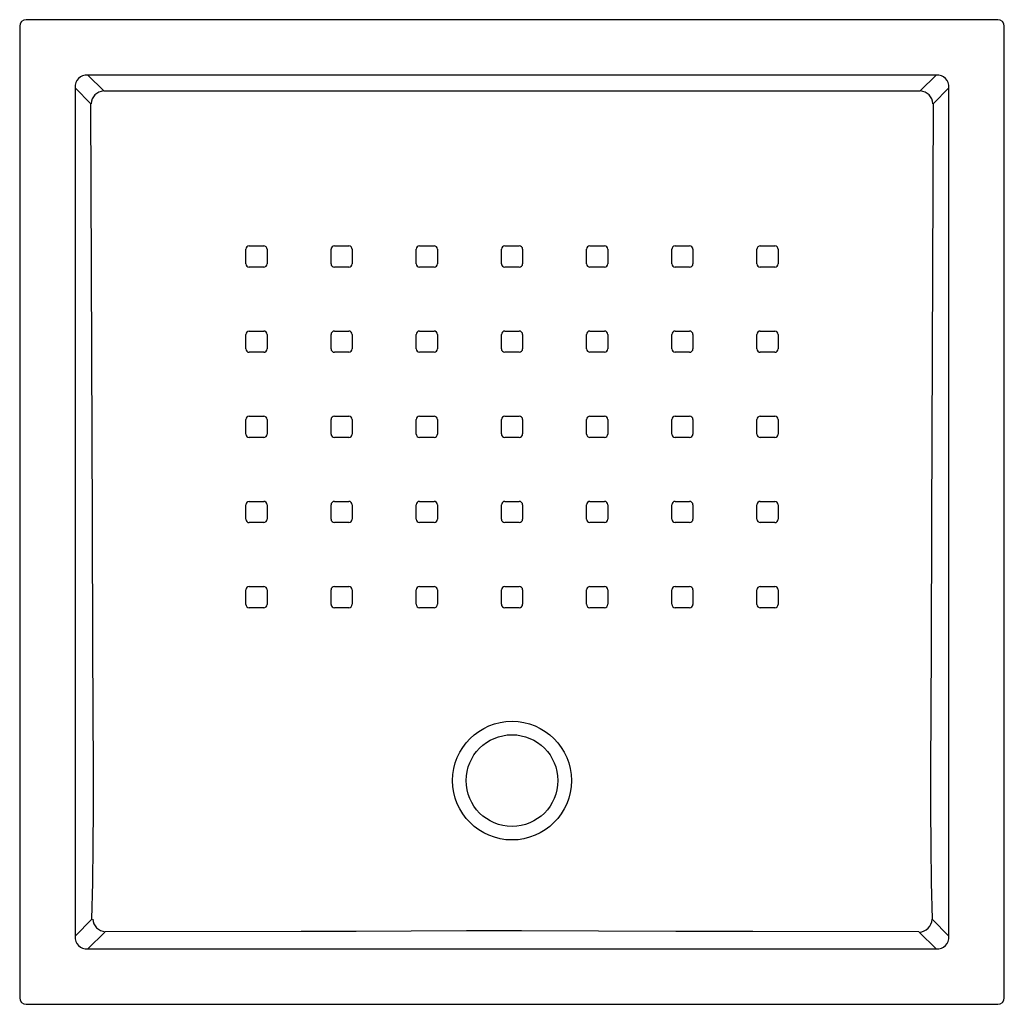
# Model space of a CAD drawing. Header units: millimetres. Extents: x 5003.413 to 5004.164, y 3070.923 to 3071.674.
import ezdxf

# ---------------------------------------------------------------- set-up
doc = ezdxf.new("R2010")
doc.units = ezdxf.units.MM
doc.layers.add('SANINDUSA', color=3, linetype='Continuous')

msp = doc.modelspace()

# ---------------------------------------------------------------- linework, layer by layer
at = {"layer": 'SANINDUSA'}
for p, q in [((5004.15909, 3071.67439), (5003.41769, 3071.67439)), ((5003.41269, 3071.66939), (5003.41269, 3070.92799)), ((5004.16409, 3070.92799), (5004.16409, 3071.66939)), ((5004.11209, 3071.63217), (5003.46469, 3071.63217)), ((5003.46469, 3071.63217), (5003.47683, 3071.62003)), ((5004.09995, 3071.62003), (5004.11209, 3071.63217)), ((5003.4549, 3071.62239), (5003.4549, 3070.97498)), ((5003.46705, 3071.61025), (5003.4549, 3071.62239)), ((5004.12187, 3071.62239), (5004.10973, 3071.61025)), ((5004.12187, 3070.97498), (5004.12187, 3071.62239)), ((5003.58788, 3071.50174), (5003.59888, 3071.50175)), ((5003.65029, 3071.48816), (5003.65029, 3071.49916)), ((5003.8453, 3071.48817), (5003.8453, 3071.49917)), ((5003.97789, 3071.50175), (5003.98889, 3071.50174)), ((5003.9239, 3071.29061), (5003.9129, 3071.29062)), ((5003.84531, 3071.22825), (5003.84531, 3071.23924)), ((5003.9129, 3071.24181), (5003.9239, 3071.24181)), ((5003.4549, 3070.97498), (5003.4678, 3070.98788)), ((5004.10898, 3070.98788), (5004.12187, 3070.97498)), ((5003.47758, 3070.9781), (5003.46469, 3070.9652)), ((5004.11209, 3070.9652), (5004.0992, 3070.9781)), ((5003.46469, 3070.9652), (5004.11209, 3070.9652)), ((5003.41769, 3070.92299), (5004.15909, 3070.92299))]:
    msp.add_line(p, q, dxfattribs=at)
at = {"layer": 'SANINDUSA', "flags": 128}
for points in [[(5003.47687, 3071.61999), (5003.60331, 3071.61998), (5003.79499, 3071.61997), (5003.98667, 3071.61998), (5004.08461, 3071.61999)], [(5004.08461, 3071.61999), (5004.0955, 3071.61999), (5004.09991, 3071.61999)], [(5003.4678, 3070.98788), (5003.46843, 3071.01584), (5003.46881, 3071.04392), (5003.46897, 3071.07207), (5003.46896, 3071.1002), (5003.4686, 3071.19603), (5003.46822, 3071.29185), (5003.46752, 3071.48351), (5003.46705, 3071.61025)], [(5004.10973, 3071.61025), (5004.10926, 3071.48351), (5004.10856, 3071.29185), (5004.10817, 3071.19603), (5004.10782, 3071.1002), (5004.1078, 3071.07207), (5004.10797, 3071.04392), (5004.10835, 3071.01584), (5004.10898, 3070.98788)], [(5003.58529, 3071.48816), (5003.58529, 3071.49615), (5003.58529, 3071.49915)], [(5003.60147, 3071.49916), (5003.60147, 3071.49116), (5003.60147, 3071.48816)], [(5003.65288, 3071.50175), (5003.66088, 3071.50175), (5003.66388, 3071.50175)], [(5003.66647, 3071.49916), (5003.66647, 3071.49117), (5003.66647, 3071.48817)], [(5003.71529, 3071.48817), (5003.71529, 3071.49617), (5003.71529, 3071.49917)], [(5003.71789, 3071.50176), (5003.72589, 3071.50176), (5003.72889, 3071.50176)], [(5003.73148, 3071.49917), (5003.73148, 3071.49117), (5003.73148, 3071.48817)], [(5003.7803, 3071.48818), (5003.7803, 3071.49617), (5003.7803, 3071.49917)], [(5003.78289, 3071.50176), (5003.79089, 3071.50176), (5003.79389, 3071.50176)], [(5003.79648, 3071.49917), (5003.79648, 3071.49118), (5003.79648, 3071.48818)], [(5003.84789, 3071.50176), (5003.85589, 3071.50176), (5003.85889, 3071.50176)], [(5003.86148, 3071.49917), (5003.86148, 3071.49117), (5003.86148, 3071.48817)], [(5003.9103, 3071.48817), (5003.9103, 3071.49616), (5003.9103, 3071.49916)], [(5003.91289, 3071.50175), (5003.92089, 3071.50175), (5003.92389, 3071.50175)], [(5003.92648, 3071.49916), (5003.92648, 3071.49116), (5003.92648, 3071.48816)], [(5003.9753, 3071.48816), (5003.9753, 3071.49616), (5003.9753, 3071.49916)], [(5003.99148, 3071.49915), (5003.99148, 3071.49116), (5003.99148, 3071.48816)], [(5003.59888, 3071.48557), (5003.59088, 3071.48557), (5003.58788, 3071.48557)], [(5003.66388, 3071.48558), (5003.65588, 3071.48558), (5003.65288, 3071.48557)], [(5003.72889, 3071.48558), (5003.72089, 3071.48558), (5003.71788, 3071.48558)], [(5003.79389, 3071.48559), (5003.78589, 3071.48559), (5003.78289, 3071.48559)], [(5003.85889, 3071.48558), (5003.85089, 3071.48558), (5003.84789, 3071.48558)], [(5003.92389, 3071.48557), (5003.91589, 3071.48558), (5003.91289, 3071.48558)], [(5003.98889, 3071.48557), (5003.98089, 3071.48557), (5003.97789, 3071.48557)], [(5003.58529, 3071.42317), (5003.58529, 3071.43116), (5003.58529, 3071.43416)], [(5003.58788, 3071.43675), (5003.59588, 3071.43676), (5003.59888, 3071.43676)], [(5003.60147, 3071.43417), (5003.60147, 3071.42617), (5003.60147, 3071.42317)], [(5003.65029, 3071.42318), (5003.65029, 3071.43118), (5003.65029, 3071.43418)], [(5003.65288, 3071.43677), (5003.66088, 3071.43677), (5003.66388, 3071.43677)], [(5003.66647, 3071.43418), (5003.66647, 3071.42618), (5003.66647, 3071.42318)], [(5003.71529, 3071.42319), (5003.71529, 3071.43119), (5003.71529, 3071.43419)], [(5003.71788, 3071.43678), (5003.72588, 3071.43678), (5003.72888, 3071.43678)], [(5003.73147, 3071.43419), (5003.73147, 3071.42619), (5003.73147, 3071.42319)], [(5003.7803, 3071.4232), (5003.7803, 3071.43119), (5003.7803, 3071.43419)], [(5003.78289, 3071.43678), (5003.79089, 3071.43678), (5003.79389, 3071.43678)], [(5003.79648, 3071.43419), (5003.79648, 3071.4262), (5003.79648, 3071.4232)], [(5003.8453, 3071.42319), (5003.8453, 3071.43119), (5003.8453, 3071.43419)], [(5003.84789, 3071.43678), (5003.85589, 3071.43678), (5003.85889, 3071.43678)], [(5003.86148, 3071.43419), (5003.86149, 3071.42619), (5003.86149, 3071.42319)], [(5003.91031, 3071.42318), (5003.91031, 3071.43118), (5003.91031, 3071.43418)], [(5003.9129, 3071.43677), (5003.9209, 3071.43677), (5003.9239, 3071.43677)], [(5003.92649, 3071.43418), (5003.92649, 3071.42618), (5003.92649, 3071.42318)], [(5003.97531, 3071.42317), (5003.97531, 3071.43117), (5003.97531, 3071.43417)], [(5003.9779, 3071.43676), (5003.9859, 3071.43675), (5003.98889, 3071.43675)], [(5003.99149, 3071.43416), (5003.99149, 3071.42617), (5003.99149, 3071.42317)], [(5003.59888, 3071.42058), (5003.59088, 3071.42058), (5003.58788, 3071.42058)], [(5003.66388, 3071.42059), (5003.65588, 3071.42059), (5003.65288, 3071.42059)], [(5003.72888, 3071.4206), (5003.72088, 3071.4206), (5003.71788, 3071.4206)], [(5003.79389, 3071.42061), (5003.78589, 3071.42061), (5003.78289, 3071.42061)], [(5003.85889, 3071.4206), (5003.85089, 3071.4206), (5003.84789, 3071.4206)], [(5003.9239, 3071.42059), (5003.9159, 3071.42059), (5003.9129, 3071.42059)], [(5003.9889, 3071.42058), (5003.9809, 3071.42058), (5003.9779, 3071.42058)], [(5003.58788, 3071.37176), (5003.59588, 3071.37177), (5003.59888, 3071.37177)], [(5003.65288, 3071.37178), (5003.66088, 3071.37178), (5003.66388, 3071.37178)], [(5003.71788, 3071.37179), (5003.72588, 3071.3718), (5003.72888, 3071.3718)], [(5003.78289, 3071.3718), (5003.79089, 3071.3718), (5003.79389, 3071.3718)], [(5003.8479, 3071.3718), (5003.8559, 3071.37179), (5003.8589, 3071.37179)], [(5003.9129, 3071.37178), (5003.9209, 3071.37178), (5003.9239, 3071.37178)], [(5003.9779, 3071.37177), (5003.9859, 3071.37176), (5003.9889, 3071.37176)], [(5003.58529, 3071.35818), (5003.58529, 3071.36617), (5003.58529, 3071.36917)], [(5003.60147, 3071.36918), (5003.60147, 3071.36118), (5003.60147, 3071.35818)], [(5003.65029, 3071.35819), (5003.65029, 3071.36619), (5003.65029, 3071.36919)], [(5003.66647, 3071.36919), (5003.66647, 3071.36119), (5003.66647, 3071.35819)], [(5003.71529, 3071.35821), (5003.71529, 3071.3662), (5003.71529, 3071.3692)], [(5003.73147, 3071.36921), (5003.73147, 3071.36121), (5003.73147, 3071.35821)], [(5003.7803, 3071.35822), (5003.7803, 3071.36621), (5003.7803, 3071.36921)], [(5003.79648, 3071.36921), (5003.79648, 3071.36121), (5003.79648, 3071.35822)], [(5003.84531, 3071.35821), (5003.84531, 3071.36621), (5003.84531, 3071.36921)], [(5003.86149, 3071.3692), (5003.86149, 3071.36121), (5003.86149, 3071.35821)], [(5003.91031, 3071.35819), (5003.91031, 3071.36619), (5003.91031, 3071.36919)], [(5003.92649, 3071.36919), (5003.92649, 3071.36119), (5003.92649, 3071.35819)], [(5003.97531, 3071.35818), (5003.97531, 3071.36618), (5003.97531, 3071.36918)], [(5003.99149, 3071.36917), (5003.99149, 3071.36117), (5003.99149, 3071.35818)], [(5003.59888, 3071.35559), (5003.59088, 3071.35559), (5003.58788, 3071.35559)], [(5003.66388, 3071.3556), (5003.65588, 3071.3556), (5003.65288, 3071.3556)], [(5003.72888, 3071.35562), (5003.72088, 3071.35562), (5003.71788, 3071.35562)], [(5003.79389, 3071.35563), (5003.78589, 3071.35563), (5003.78289, 3071.35563)], [(5003.8589, 3071.35562), (5003.8509, 3071.35562), (5003.8479, 3071.35562)], [(5003.9239, 3071.3556), (5003.9159, 3071.3556), (5003.9129, 3071.3556)], [(5003.9889, 3071.35559), (5003.9809, 3071.35559), (5003.9779, 3071.35559)], [(5003.58529, 3071.29319), (5003.58529, 3071.30119), (5003.58529, 3071.30418)], [(5003.58788, 3071.30678), (5003.59588, 3071.30678), (5003.59888, 3071.30678)], [(5003.60147, 3071.30419), (5003.60147, 3071.29619), (5003.60147, 3071.29319)], [(5003.65028, 3071.2932), (5003.65028, 3071.3012), (5003.65029, 3071.3042)], [(5003.65288, 3071.30679), (5003.66088, 3071.30679), (5003.66388, 3071.3068)], [(5003.66647, 3071.30421), (5003.66647, 3071.29621), (5003.66647, 3071.29321)], [(5003.71529, 3071.29322), (5003.71529, 3071.30122), (5003.71529, 3071.30422)], [(5003.71788, 3071.30681), (5003.72588, 3071.30681), (5003.72888, 3071.30681)], [(5003.73147, 3071.30422), (5003.73147, 3071.29623), (5003.73147, 3071.29323)], [(5003.7803, 3071.29324), (5003.7803, 3071.30123), (5003.7803, 3071.30423)], [(5003.78289, 3071.30682), (5003.79089, 3071.30682), (5003.79389, 3071.30682)], [(5003.79648, 3071.30423), (5003.79648, 3071.29623), (5003.79648, 3071.29324)], [(5003.84531, 3071.29323), (5003.84531, 3071.30123), (5003.84531, 3071.30422)], [(5003.8479, 3071.30681), (5003.8559, 3071.30681), (5003.8589, 3071.30681)], [(5003.86149, 3071.30422), (5003.86149, 3071.29622), (5003.86149, 3071.29322)], [(5003.91031, 3071.29321), (5003.91031, 3071.30121), (5003.91031, 3071.30421)], [(5003.9129, 3071.30679), (5003.9209, 3071.30679), (5003.9239, 3071.30679)], [(5003.92649, 3071.3042), (5003.92649, 3071.2962), (5003.92649, 3071.2932)], [(5003.97531, 3071.29319), (5003.97531, 3071.30119), (5003.97531, 3071.30419)], [(5003.9779, 3071.30678), (5003.9859, 3071.30678), (5003.9889, 3071.30678)], [(5003.99149, 3071.30418), (5003.99149, 3071.29619), (5003.99149, 3071.29319)], [(5003.59888, 3071.2906), (5003.59088, 3071.2906), (5003.58788, 3071.2906)], [(5003.66387, 3071.29062), (5003.65587, 3071.29062), (5003.65287, 3071.29061)], [(5003.72888, 3071.29064), (5003.72088, 3071.29064), (5003.71788, 3071.29063)], [(5003.79389, 3071.29065), (5003.78589, 3071.29065), (5003.78289, 3071.29065)], [(5003.8589, 3071.29063), (5003.8509, 3071.29064), (5003.8479, 3071.29064)], [(5003.9889, 3071.2906), (5003.9809, 3071.2906), (5003.9779, 3071.2906)], [(5003.58529, 3071.2282), (5003.58529, 3071.2362), (5003.58529, 3071.2392)], [(5003.58788, 3071.24179), (5003.59588, 3071.24179), (5003.59888, 3071.24179)], [(5003.60147, 3071.2392), (5003.60147, 3071.23121), (5003.60147, 3071.22821)], [(5003.65028, 3071.22822), (5003.65028, 3071.23622), (5003.65028, 3071.23922)], [(5003.65287, 3071.24181), (5003.66087, 3071.24181), (5003.66387, 3071.24181)], [(5003.66646, 3071.23922), (5003.66646, 3071.23122), (5003.66646, 3071.22823)], [(5003.71528, 3071.22824), (5003.71528, 3071.23624), (5003.71528, 3071.23924)], [(5003.71787, 3071.24183), (5003.72587, 3071.24183), (5003.72888, 3071.24183)], [(5003.73147, 3071.23924), (5003.73147, 3071.23124), (5003.73147, 3071.22825)], [(5003.7803, 3071.22825), (5003.7803, 3071.23625), (5003.7803, 3071.23925)], [(5003.78289, 3071.24184), (5003.79089, 3071.24184), (5003.79389, 3071.24184)], [(5003.79648, 3071.23925), (5003.79648, 3071.23125), (5003.79648, 3071.22825)], [(5003.8479, 3071.24183), (5003.8559, 3071.24183), (5003.8589, 3071.24183)], [(5003.86149, 3071.23924), (5003.86149, 3071.23124), (5003.86149, 3071.22824)], [(5003.91031, 3071.22823), (5003.91031, 3071.23622), (5003.91031, 3071.23922)], [(5003.92649, 3071.23922), (5003.92649, 3071.23122), (5003.92649, 3071.22822)], [(5003.97531, 3071.22821), (5003.97531, 3071.23621), (5003.97531, 3071.2392)], [(5003.9779, 3071.24179), (5003.9859, 3071.24179), (5003.9889, 3071.24179)], [(5003.99149, 3071.2392), (5003.99149, 3071.2312), (5003.99149, 3071.2282)], [(5003.59888, 3071.22562), (5003.59088, 3071.22562), (5003.58788, 3071.22562)], [(5003.66387, 3071.22564), (5003.65587, 3071.22563), (5003.65287, 3071.22563)], [(5003.72888, 3071.22566), (5003.72088, 3071.22565), (5003.71787, 3071.22565)], [(5003.79389, 3071.22567), (5003.78589, 3071.22567), (5003.78289, 3071.22567)], [(5003.8589, 3071.22565), (5003.8509, 3071.22565), (5003.8479, 3071.22566)], [(5003.9239, 3071.22563), (5003.9159, 3071.22563), (5003.9129, 3071.22564)], [(5003.9889, 3071.22562), (5003.9809, 3071.22562), (5003.9779, 3071.22562)], [(5004.09887, 3070.97835), (5003.97223, 3070.97848), (5003.91335, 3070.97863), (5003.85448, 3070.97884), (5003.7956, 3070.97897), (5003.75357, 3070.97894), (5003.71155, 3070.9788), (5003.66953, 3070.97863), (5003.6275, 3070.97851), (5003.4779, 3070.97835)]]:
    msp.add_lwpolyline(points, dxfattribs=at)
at = {"layer": 'SANINDUSA'}
for radius in [0.0453, 0.035]:
    msp.add_circle((5003.78839, 3071.09369), radius, dxfattribs=at)
for centre, radius, start, end in [((5003.47746, 3071.60966), 0.01035, 93.26314, 176.93604), ((5004.09932, 3071.60966), 0.01035, 3.06394, 86.73703), ((5003.58788, 3071.49915), 0.00259, 90.0007, 180), ((5003.59889, 3071.49916), 0.00259, 0, 90.0108), ((5003.65288, 3071.49916), 0.00259, 89.99974, 180), ((5003.66389, 3071.49916), 0.00259, 0, 90.01373), ((5003.71789, 3071.49917), 0.00259, 89.9978, 179.98868), ((5003.72889, 3071.49917), 0.00259, 0, 90.01406), ((5003.78289, 3071.49917), 0.00259, 89.99407, 179.98681), ((5003.79389, 3071.49917), 0.00259, 0, 90.01148), ((5003.84789, 3071.49917), 0.00259, 89.99111, 179.98779), ((5003.85889, 3071.49917), 0.00259, 0, 90.00802), ((5003.91289, 3071.49916), 0.00259, 89.99044, 179.9911), ((5003.92389, 3071.49916), 0.00259, 0, 90.00377), ((5003.97789, 3071.49916), 0.00259, 89.99211, 180), ((5003.98889, 3071.49915), 0.00259, 0, 90.00113), ((5003.58788, 3071.48816), 0.00259, 180, 270.01085), ((5003.59888, 3071.48816), 0.00259, 270.00292, 0), ((5003.65288, 3071.48816), 0.00259, 180, 270.01367), ((5003.66388, 3071.48817), 0.00259, 270.00102, 359.99041), ((5003.71788, 3071.48817), 0.00259, 180, 270.01673), ((5003.72889, 3071.48817), 0.00259, 269.99762, 359.98722), ((5003.78289, 3071.48818), 0.00259, 180, 270.01451), ((5003.79389, 3071.48818), 0.00259, 269.99233, 359.98723), ((5003.84789, 3071.48817), 0.00259, 180, 270.00802), ((5003.85889, 3071.48817), 0.00259, 269.99021, 359.98803), ((5003.91289, 3071.48817), 0.00259, 180, 270.00285), ((5003.92389, 3071.48816), 0.00259, 269.98878, 0), ((5003.97789, 3071.48816), 0.00259, 180, 269.99975), ((5003.98889, 3071.48816), 0.00259, 269.99211, 0), ((5003.58788, 3071.43416), 0.00259, 90.00424, 180), ((5003.59888, 3071.43417), 0.00259, 0, 90.0133), ((5003.65288, 3071.43418), 0.00259, 90.00418, 180), ((5003.66388, 3071.43418), 0.00259, 0, 90.01611), ((5003.71788, 3071.43419), 0.00259, 90.00026, 179.9882), ((5003.72888, 3071.43419), 0.00259, 0, 90.01722), ((5003.78289, 3071.43419), 0.00259, 89.99292, 179.98599), ((5003.79389, 3071.43419), 0.00259, 0, 90.01391), ((5003.84789, 3071.43419), 0.00259, 89.98823, 179.98704), ((5003.85889, 3071.43419), 0.00259, 0, 90.00538), ((5003.9129, 3071.43418), 0.00259, 89.98822, 179.99068), ((5003.9239, 3071.43418), 0.00259, 0, 90.00164), ((5003.97789, 3071.43417), 0.00259, 89.98936, 180), ((5003.98889, 3071.43416), 0.00259, 0, 89.99744), ((5003.58788, 3071.42317), 0.00259, 180, 270.01302), ((5003.59888, 3071.42317), 0.00259, 270.00659, 0), ((5003.65288, 3071.42318), 0.00259, 180, 270.01717), ((5003.66388, 3071.42318), 0.00259, 270.00546, 359.99059), ((5003.71788, 3071.42319), 0.00259, 180, 270.01904), ((5003.72888, 3071.42319), 0.00259, 269.9996, 359.98623), ((5003.78289, 3071.4232), 0.00259, 180, 270.01566), ((5003.79389, 3071.4232), 0.00259, 269.99109, 359.9855), ((5003.84789, 3071.42319), 0.00259, 180, 270.00732), ((5003.8589, 3071.42319), 0.00259, 269.9854, 359.98954), ((5003.9129, 3071.42318), 0.00259, 180, 269.99842), ((5003.9239, 3071.42318), 0.00259, 269.98714, 0), ((5003.9779, 3071.42317), 0.00259, 180, 269.99605), ((5003.9889, 3071.42317), 0.00259, 269.98989, 0), ((5003.58788, 3071.36917), 0.00259, 90.0077, 180), ((5003.59888, 3071.36918), 0.00259, 0, 90.01593), ((5003.65288, 3071.36919), 0.00259, 90.00886, 180), ((5003.66388, 3071.36919), 0.00259, 0, 90.01981), ((5003.71788, 3071.3692), 0.00259, 90.00346, 179.98797), ((5003.72888, 3071.36921), 0.00259, 0, 90.02157), ((5003.78289, 3071.36921), 0.00259, 89.99297, 179.98461), ((5003.79389, 3071.36921), 0.00259, 0, 90.01479), ((5003.8479, 3071.36921), 0.00259, 89.98556, 179.98674), ((5003.8589, 3071.3692), 0.00259, 0, 90.00227), ((5003.9129, 3071.36919), 0.00259, 89.984, 180), ((5003.9239, 3071.36919), 0.00259, 0, 89.99275), ((5003.9779, 3071.36918), 0.00259, 89.98656, 180), ((5003.9889, 3071.36917), 0.00259, 0, 89.99452), ((5003.58788, 3071.35818), 0.00259, 180, 270.01492), ((5003.59888, 3071.35818), 0.00259, 270.00904, 0), ((5003.65288, 3071.35819), 0.00259, 180, 270.02026), ((5003.66388, 3071.3582), 0.00259, 270.01103, 359.99029), ((5003.71788, 3071.35821), 0.00259, 180, 270.02329), ((5003.72888, 3071.35821), 0.00259, 270.00335, 359.98478), ((5003.78289, 3071.35822), 0.00259, 180, 270.01838), ((5003.79389, 3071.35822), 0.00259, 269.98827, 359.9847), ((5003.8479, 3071.35821), 0.00259, 180, 270.00507), ((5003.8589, 3071.35821), 0.00259, 269.98218, 359.98947), ((5003.9129, 3071.35819), 0.00259, 180, 269.9937), ((5003.9239, 3071.35819), 0.00259, 269.98159, 0), ((5003.9779, 3071.35818), 0.00259, 180, 269.9936), ((5003.9889, 3071.35818), 0.00259, 269.98656, 0), ((5003.58788, 3071.30418), 0.00259, 90.0093, 180), ((5003.59888, 3071.30419), 0.00259, 0, 90.01903), ((5003.65288, 3071.3042), 0.00259, 90.01294, 179.99102), ((5003.66388, 3071.30421), 0.00259, 0, 90.02351), ((5003.71788, 3071.30422), 0.00259, 90.00752, 179.98721), ((5003.72888, 3071.30422), 0.00259, 0, 90.02648), ((5003.78289, 3071.30423), 0.00259, 89.9929, 179.98139), ((5003.79389, 3071.30423), 0.00259, 0.00945, 90.0156), ((5003.8479, 3071.30422), 0.00259, 89.9801, 179.98825), ((5003.8589, 3071.30422), 0.00259, 0, 89.99794), ((5003.9129, 3071.30421), 0.00259, 89.97853, 180), ((5003.9239, 3071.3042), 0.00259, 0, 89.99233), ((5003.9779, 3071.30419), 0.00259, 89.9836, 180), ((5003.9889, 3071.30418), 0.00259, 0, 89.99096), ((5003.58788, 3071.29319), 0.00259, 180, 270.01844), ((5003.59888, 3071.29319), 0.00259, 270.01065, 0), ((5003.65287, 3071.2932), 0.00259, 180, 270.02402), ((5003.66387, 3071.29321), 0.00259, 270.01329, 359.99), ((5003.71788, 3071.29322), 0.00259, 180, 270.02672), ((5003.72888, 3071.29323), 0.00259, 270.00702, 359.98375), ((5003.78289, 3071.29324), 0.00259, 180.00912, 270.02186), ((5003.79389, 3071.29324), 0.00259, 269.98886, 359.98016), ((5003.8479, 3071.29323), 0.00259, 180.00823, 270.00166), ((5003.8589, 3071.29322), 0.00259, 269.97846, 359.98923), ((5003.9129, 3071.29321), 0.00259, 180, 269.98966), ((5003.9239, 3071.2932), 0.00259, 269.97827, 0), ((5003.9779, 3071.29319), 0.00259, 180, 269.99135), ((5003.9889, 3071.29319), 0.00259, 269.98508, 0), ((5003.58788, 3071.2392), 0.00259, 90.00936, 179.98966), ((5003.59888, 3071.2392), 0.00259, 0, 90.02442), ((5003.65287, 3071.23922), 0.00259, 90.01547, 179.9875), ((5003.66387, 3071.23922), 0.00259, 0, 90.028), ((5003.71788, 3071.23924), 0.00259, 90.01192, 179.98478), ((5003.72888, 3071.23924), 0.00259, 0, 90.03057), ((5003.78289, 3071.23925), 0.00259, 89.99246, 179.9792), ((5003.79389, 3071.23925), 0.00259, 0.01212, 90.01623), ((5003.8479, 3071.23924), 0.00259, 89.97691, 179.98748), ((5003.8589, 3071.23924), 0.00259, 0, 89.99565), ((5003.9129, 3071.23922), 0.00259, 89.97655, 180), ((5003.9239, 3071.23922), 0.00259, 0, 89.9893), ((5003.9779, 3071.2392), 0.00259, 89.97991, 180), ((5003.9889, 3071.2392), 0.00259, 0, 89.99524), ((5003.58788, 3071.2282), 0.00259, 180, 270.0253), ((5003.59888, 3071.22821), 0.00259, 270.01136, 359.98732), ((5003.65287, 3071.22822), 0.00259, 180, 270.02759), ((5003.66387, 3071.22823), 0.00259, 270.01514, 359.9875), ((5003.71787, 3071.22824), 0.00259, 180, 270.03213), ((5003.72887, 3071.22825), 0.00259, 270.00913, 359.98362), ((5003.78289, 3071.22826), 0.00259, 180.01192, 270.02368), ((5003.79389, 3071.22826), 0.00259, 269.98519, 359.97921), ((5003.8479, 3071.22825), 0.00259, 180.00936, 269.99789), ((5003.8589, 3071.22824), 0.00259, 269.97342, 359.99097), ((5003.9129, 3071.22823), 0.00259, 180, 269.98919), ((5003.9239, 3071.22822), 0.00259, 269.97616, 0), ((5003.9779, 3071.22821), 0.00259, 180, 269.99484), ((5003.9889, 3071.2282), 0.00259, 269.98044, 359.99121), ((5003.47888, 3070.98878), 0.01047, 184.38656, 264.66117), ((5004.09867, 3070.9884), 0.01032, 272.92722, 357.07278)]:
    msp.add_arc(centre, radius, start, end, dxfattribs=at)
for centre, major_axis, ratio, start_param, end_param in [((5003.41769, 3071.66938), (0.00354, -0.00354), 0.999695, 2.356347, 3.926839), ((5004.15909, 3071.66938), (0.00354, 0.00354), 0.999695, 5.497939, 7.068431), ((5003.46553, 3071.62155), (0.00793, -0.00793), 0.891198, 2.377815, 3.90537), ((5004.11125, 3071.62155), (0.00793, 0.00793), 0.891198, 5.519408, 7.046963), ((5003.46553, 3070.97582), (0.00793, 0.00793), 0.891198, 2.377815, 3.90537), ((5004.11125, 3070.97582), (-0.00793, 0.00793), 0.891198, 2.377815, 3.90537), ((5003.41769, 3070.92799), (0.00354, 0.00354), 0.999695, 2.356347, 3.926839), ((5004.15909, 3070.92799), (0.00354, -0.00354), 0.999695, 5.497939, 7.068431)]:
    msp.add_ellipse(centre, major_axis=major_axis, ratio=ratio, start_param=start_param, end_param=end_param, dxfattribs=at)

doc.saveas('drawing.dxf')
